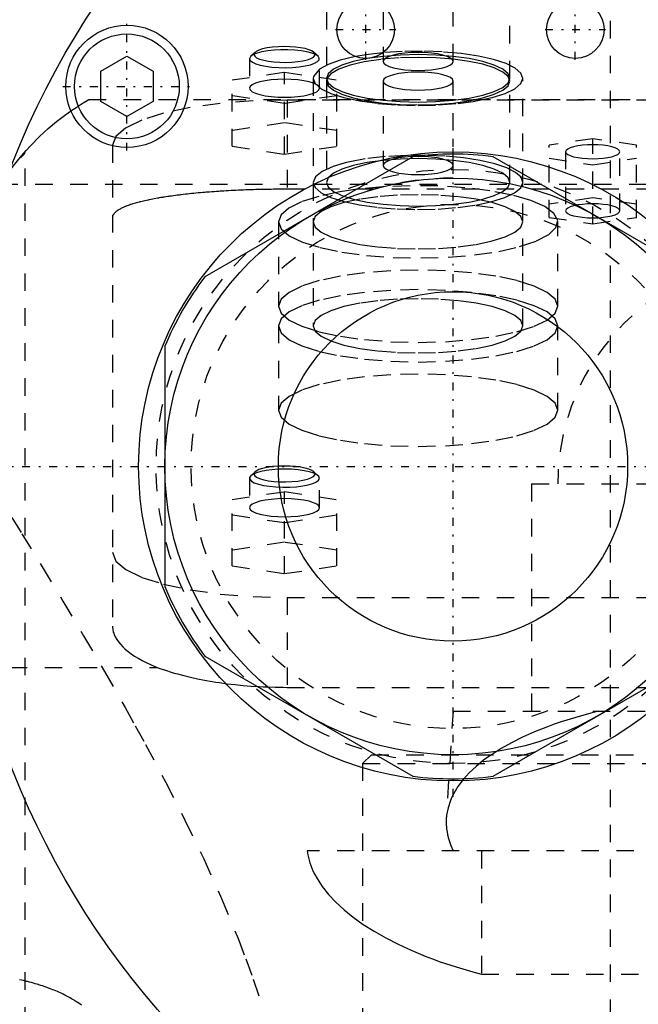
# Model space of a CAD drawing. Extents: x -90 to 90, y -97 to 327.
# Tile 6 of 10: x -44 to -8, y 198 to 255. Entities that reach past the tile are written whole.
import ezdxf

# ---------------------------------------------------------------- set-up
doc = ezdxf.new("R2010")
doc.units = 0
doc.linetypes.add('CENTER', pattern=[1.5, 0.45, -0.5, 0.05, -0.5])
doc.linetypes.add('DASHED', pattern=[2, 1, -1])
for name, color, linetype in [('AM_0', 7, 'CONTINUOUS'), ('AM_3', 7, 'DASHED'), ('AM_7', 7, 'CENTER')]:
    doc.layers.add(name, color=color, linetype=linetype)

msp = doc.modelspace()

# ---------------------------------------------------------------- linework, layer by layer
at = {"layer": 'AM_0', "color": 7, "linetype": 'CONTINUOUS'}
for p, q in [((-39.172, 251.616), (-37.672, 252.482)), ((-37.672, 252.482), (-36.172, 251.616)), ((-39.172, 249.884), (-39.172, 251.616)), ((-36.172, 251.616), (-36.172, 249.884)), ((-37.672, 249.018), (-39.172, 249.884)), ((-36.172, 249.884), (-37.672, 249.018)), ((-21.296, 246.727), (-33.204, 239.852)), ((-4.796, 239.852), (-16.704, 246.727)), ((-35.5, 235.875), (-35.5, 222.125)), ((-33.204, 218.148), (-21.296, 211.273)), ((-16.704, 211.273), (-4.796, 218.148))]:
    msp.add_line(p, q, dxfattribs=at)
for centre, radius in [((0, 229), 47.5), ((-24, 254), 1.65), ((-12, 254), 1.65), ((-37.672, 250.75), 3.5), ((-37.672, 250.75), 3), ((-19, 229), 18), ((-19, 229), 16.5), ((-19, 229), 10)]:
    msp.add_circle(centre, radius, dxfattribs=at)
for start, end in [(82.6199, 97.3801), (142.6199, 157.3801), (202.6199, 217.3801), (262.6199, 277.3801)]:
    msp.add_arc((-19, 229), 17.875, start, end, dxfattribs=at)
at = {"layer": 'AM_3', "color": 6, "linetype": 'DASHED'}
for p, q in [((-10, 296.5), (-10, -37.5)), ((-26.25, 257.006), (-26.25, 251.21)), ((-23, 257.006), (-23, 252.176)), ((-19, 252.176), (-19, 257.006)), ((-15.75, 251.21), (-15.75, 257.006)), ((-30.577, 252.474), (-30.65, 252.335)), ((-30.336, 252.698), (-30.577, 252.474)), ((-26.723, 252.474), (-26.964, 252.698)), ((-30.65, 252.335), (-30.65, 250.645)), ((-26.65, 250.645), (-26.65, 252.335)), ((-31.65, 251.116), (-28.65, 251.564)), ((-28.65, 251.564), (-25.65, 251.116)), ((-28.65, 246.874), (-28.65, 251.564)), ((-26.987, 251.314), (-27, 251.21)), ((-26.654, 251.73), (-26.987, 251.314)), ((-31.65, 247.322), (-31.65, 251.116)), ((-27, 251.21), (-27, 237.047)), ((-26.219, 251.2), (-26.25, 251.053)), ((-26.25, 251.053), (-26.25, 245.258)), ((-25.65, 247.322), (-25.65, 251.116)), ((-23, 251.053), (-23, 246.224)), ((-19, 246.224), (-19, 251.053)), ((-15.75, 245.258), (-15.75, 251.053)), ((-15, 237.047), (-15, 251.21)), ((-28.65, 249.771), (-31.65, 250.219)), ((-25.65, 250.219), (-28.65, 249.771)), ((-39.86, 250), (39.86, 250)), ((-28.5, 249.97), (-28.5, 244.865)), ((28.5, 249.97), (-28.5, 249.97)), ((-28.65, 248.667), (-31.65, 248.218)), ((-25.65, 248.218), (-28.65, 248.667)), ((-38.5, 247.382), (-38.5, 219.865)), ((-11, 247.757), (-13.5, 247.383)), ((-13.5, 243.255), (-13.5, 247.383)), ((-11, 242.882), (-11, 247.757)), ((-8.5, 247.383), (-11, 247.757)), ((-8.5, 243.255), (-8.5, 247.383)), ((-43.5, 77.05), (-43.5, 247.019)), ((-31.65, 247.322), (-28.65, 246.874)), ((-28.65, 246.874), (-25.65, 247.322)), ((-12.55, 247.01), (-12.55, 243.629)), ((-9.45, 243.629), (-9.45, 247.01)), ((-13.5, 246.636), (-11, 246.263)), ((-11, 246.263), (-8.5, 246.636)), ((-44.917, 245.15), (44.917, 245.15)), ((28.5, 244.865), (-28.5, 244.865)), ((-24.482, 244.864), (-25.485, 244.715)), ((-23.018, 245.004), (-24.482, 244.864)), ((-11, 244.376), (-13.5, 244.003)), ((-8.5, 244.003), (-11, 244.376)), ((-29, 243), (-29, 238.171)), ((-13.5, 243.255), (-11, 242.882)), ((-13, 238.171), (-13, 243)), ((-11, 242.882), (-8.5, 243.255)), ((-29, 237.047), (-29, 232.218)), ((-13, 232.218), (-13, 237.047)), ((-30.65, 228.329), (-30.65, 226.639)), ((-30.336, 228.692), (-30.577, 228.468)), ((-26.723, 228.468), (-26.964, 228.692)), ((-26.65, 226.639), (-26.65, 228.329)), ((-14.5, 228), (-14.5, 215)), ((-14.5, 228), (14.5, 228)), ((-31.65, 227.11), (-28.65, 227.559)), ((-31.65, 223.316), (-31.65, 227.11)), ((-28.65, 227.559), (-25.65, 227.11)), ((-28.65, 222.868), (-28.65, 227.559)), ((-25.65, 223.316), (-25.65, 227.11)), ((-28.65, 225.766), (-31.65, 226.214)), ((-25.65, 226.214), (-28.65, 225.766)), ((-28.65, 224.661), (-31.65, 224.213)), ((-25.65, 224.213), (-28.65, 224.661)), ((-31.65, 223.316), (-28.65, 222.868)), ((-28.65, 222.868), (-25.65, 223.316)), ((-28.5, 221.5), (-28.5, 216.359)), ((-28.5, 221.5), (28.5, 221.5)), ((-48.381, 217.5), (-35.934, 217.5)), ((-28.5, 216.359), (28.5, 216.359)), ((-19, 215), (-19.386, 208.83)), ((-19, 215), (19, 215)), ((-23.675, 212.5), (-24.175, 212)), ((-23.675, 212.5), (23.675, 212.5)), ((-24.175, 212), (-24.175, 196.5)), ((-24.175, 212), (24.175, 212)), ((27.357, 207), (-27.357, 207)), ((-17.375, 207), (-17.375, 199.939)), ((-17.375, 199.939), (17.375, 199.939))]:
    msp.add_line(p, q, dxfattribs=at)
for points in [[(-28.65, 253.029), (-28.997, 253.02), (-29.329, 252.994), (-29.635, 252.951), (-29.902, 252.893), (-30.119, 252.822), (-30.279, 252.742), (-30.373, 252.655), (-30.399, 252.566), (-30.357, 252.476), (-30.246, 252.391), (-30.072, 252.312), (-29.842, 252.245), (-29.565, 252.19), (-29.251, 252.151), (-28.914, 252.129), (-28.566, 252.124), (-28.222, 252.137), (-27.894, 252.168), (-27.597, 252.215), (-27.341, 252.276), (-27.137, 252.349), (-26.993, 252.431), (-26.914, 252.519), (-26.905, 252.609), (-26.964, 252.698)], [(-26.964, 252.698), (-27.08, 252.776), (-27.249, 252.848), (-27.467, 252.91), (-27.725, 252.961), (-28.015, 252.998), (-28.327, 253.022), (-28.65, 253.029)], [(-30.65, 252.335), (-30.61, 252.232), (-30.491, 252.133), (-30.298, 252.042), (-30.039, 251.962), (-29.724, 251.898), (-29.366, 251.852), (-28.979, 251.824), (-28.58, 251.818), (-28.182, 251.832), (-27.804, 251.866), (-27.46, 251.919), (-27.163, 251.989), (-26.926, 252.072), (-26.759, 252.167), (-26.667, 252.268), (-26.655, 252.371), (-26.723, 252.474)], [(-26.723, 252.474), (-26.868, 252.57), (-27.084, 252.657), (-27.362, 252.731), (-27.691, 252.789), (-28.059, 252.829), (-28.45, 252.85), (-28.85, 252.85), (-29.241, 252.829), (-29.609, 252.789), (-29.938, 252.731), (-30.216, 252.657), (-30.432, 252.57), (-30.577, 252.474)], [(-24.586, 252.455), (-25.456, 252.25), (-26.154, 252.006), (-26.654, 251.73)], [(-21, 252.569), (-22.024, 252.543), (-23.009, 252.466), (-23.917, 252.34), (-24.712, 252.171), (-25.365, 251.965), (-25.85, 251.73), (-26.149, 251.476), (-26.25, 251.21), (-26.149, 250.945), (-25.85, 250.69), (-25.365, 250.456), (-24.712, 250.25), (-23.917, 250.081), (-23.009, 249.955), (-22.024, 249.878), (-21, 249.852), (-19.976, 249.878), (-18.991, 249.955), (-18.083, 250.081), (-17.288, 250.25), (-16.635, 250.456), (-16.15, 250.69), (-15.851, 250.945), (-15.75, 251.21)], [(-23.022, 252.673), (-23.835, 252.579), (-24.586, 252.455)], [(-15, 251.21), (-15.11, 251.506), (-15.435, 251.791), (-15.963, 252.054), (-16.675, 252.287), (-17.545, 252.48), (-18.542, 252.627), (-19.628, 252.722), (-20.765, 252.762), (-21.91, 252.745), (-23.022, 252.673)], [(-15.75, 251.21), (-15.851, 251.476), (-16.15, 251.73), (-16.635, 251.965), (-17.288, 252.171), (-18.083, 252.34), (-18.991, 252.466), (-19.976, 252.543), (-21, 252.569)], [(-26.25, 251.053), (-26.149, 250.788), (-25.85, 250.533), (-25.365, 250.298), (-24.712, 250.092), (-23.917, 249.923), (-23.009, 249.798), (-22.024, 249.72), (-21, 249.694), (-19.976, 249.72), (-18.991, 249.798), (-18.083, 249.923), (-17.288, 250.092), (-16.635, 250.298), (-16.15, 250.533), (-15.851, 250.788), (-15.75, 251.053), (-15.851, 251.318), (-16.15, 251.573), (-16.635, 251.808), (-17.288, 252.014), (-18.083, 252.183), (-18.991, 252.309), (-19.976, 252.386), (-21, 252.412)], [(-21, 252.412), (-22.089, 252.382), (-23.131, 252.295), (-24.079, 252.154), (-24.894, 251.964), (-25.54, 251.736), (-25.988, 251.477), (-26.219, 251.2)], [(-21, 251.571), (-21.39, 251.561), (-21.765, 251.531), (-22.111, 251.484), (-22.414, 251.419), (-22.663, 251.341), (-22.848, 251.251), (-22.962, 251.154), (-23, 251.053), (-22.962, 250.952), (-22.848, 250.855), (-22.663, 250.766), (-22.414, 250.687), (-22.111, 250.623), (-21.765, 250.575), (-21.39, 250.545), (-21, 250.536), (-20.61, 250.545), (-20.235, 250.575), (-19.889, 250.623), (-19.586, 250.687), (-19.337, 250.766), (-19.152, 250.855), (-19.038, 250.952), (-19, 251.053)], [(-19, 251.053), (-19.038, 251.154), (-19.152, 251.251), (-19.337, 251.341), (-19.586, 251.419), (-19.889, 251.484), (-20.235, 251.531), (-20.61, 251.561), (-21, 251.571)], [(-30.65, 250.645), (-30.612, 250.544), (-30.498, 250.446), (-30.313, 250.357), (-30.064, 250.278), (-29.761, 250.214), (-29.415, 250.166), (-29.04, 250.137), (-28.65, 250.127), (-28.26, 250.137), (-27.885, 250.166), (-27.539, 250.214), (-27.236, 250.278), (-26.987, 250.357), (-26.802, 250.446), (-26.688, 250.544), (-26.65, 250.645), (-26.688, 250.746), (-26.802, 250.843), (-26.987, 250.932), (-27.236, 251.011), (-27.539, 251.075), (-27.885, 251.123), (-28.26, 251.152), (-28.65, 251.162)], [(-28.65, 251.162), (-29.04, 251.152), (-29.415, 251.123), (-29.761, 251.075), (-30.064, 251.011), (-30.313, 250.932), (-30.498, 250.843), (-30.612, 250.746), (-30.65, 250.645)], [(-27, 251.21), (-26.885, 250.907), (-26.543, 250.616), (-25.989, 250.348), (-25.243, 250.112), (-24.333, 249.919), (-23.296, 249.776), (-22.171, 249.687), (-21, 249.658), (-19.829, 249.687), (-18.704, 249.776), (-17.667, 249.919), (-16.757, 250.112), (-16.011, 250.348), (-15.457, 250.616), (-15.115, 250.907), (-15, 251.21)], [(-28.5, 249.97), (-30.451, 249.92), (-32.327, 249.773), (-34.056, 249.534), (-35.571, 249.212), (-36.815, 248.82), (-37.739, 248.372), (-38.308, 247.887), (-38.5, 247.382)], [(-21.671, 246.801), (-22.89, 246.731), (-24.027, 246.598), (-25.033, 246.407), (-25.865, 246.166), (-26.486, 245.886), (-26.87, 245.579), (-27, 245.258)], [(-15.105, 245.547), (-15.415, 245.825), (-15.92, 246.084), (-16.602, 246.314), (-17.438, 246.507), (-18.397, 246.657), (-19.447, 246.758), (-20.551, 246.806), (-21.671, 246.801)], [(-21, 246.616), (-22.024, 246.59), (-23.009, 246.513), (-23.917, 246.387), (-24.712, 246.218), (-25.365, 246.013), (-25.85, 245.778), (-26.149, 245.523), (-26.25, 245.258)], [(-23, 246.224), (-22.962, 246.123), (-22.848, 246.025), (-22.663, 245.936), (-22.414, 245.857), (-22.111, 245.793), (-21.765, 245.745), (-21.39, 245.716), (-21, 245.706), (-20.61, 245.716), (-20.235, 245.745), (-19.889, 245.793), (-19.586, 245.857), (-19.337, 245.936), (-19.152, 246.025), (-19.038, 246.123), (-19, 246.224), (-19.038, 246.325), (-19.152, 246.422), (-19.337, 246.511), (-19.586, 246.59), (-19.889, 246.654), (-20.235, 246.702), (-20.61, 246.731), (-21, 246.741)], [(-21, 246.741), (-21.39, 246.731), (-21.765, 246.702), (-22.111, 246.654), (-22.414, 246.59), (-22.663, 246.511), (-22.848, 246.422), (-22.962, 246.325), (-23, 246.224)], [(-15.75, 245.258), (-15.851, 245.523), (-16.15, 245.778), (-16.635, 246.013), (-17.288, 246.218), (-18.083, 246.387), (-18.991, 246.513), (-19.976, 246.59), (-21, 246.616)], [(-27, 245.258), (-26.885, 244.955), (-26.546, 244.665), (-25.994, 244.397), (-25.252, 244.162), (-24.347, 243.969), (-23.314, 243.825), (-22.192, 243.736), (-21.025, 243.705), (-19.857, 243.733), (-18.733, 243.82), (-17.696, 243.961), (-16.784, 244.153), (-16.034, 244.386), (-15.474, 244.653), (-15.125, 244.943), (-15, 245.245), (-15.105, 245.547)], [(-26.25, 245.258), (-26.149, 244.993), (-25.85, 244.738), (-25.365, 244.503), (-24.712, 244.297), (-23.917, 244.128), (-23.009, 244.002), (-22.024, 243.925), (-21, 243.899), (-19.976, 243.925), (-18.991, 244.002), (-18.083, 244.128), (-17.288, 244.297), (-16.635, 244.503), (-16.15, 244.738), (-15.851, 244.993), (-15.75, 245.258)], [(-29, 243), (-28.843, 242.591), (-28.377, 242.199), (-27.62, 241.838), (-26.603, 241.522), (-25.366, 241.265), (-23.957, 241.076), (-22.432, 240.963), (-20.85, 240.93), (-19.274, 240.978), (-17.766, 241.106), (-16.385, 241.309), (-15.186, 241.578), (-14.216, 241.903), (-13.512, 242.271), (-13.104, 242.668), (-13.006, 243.078), (-13.222, 243.485), (-13.745, 243.873), (-14.553, 244.226), (-15.615, 244.531), (-16.889, 244.776), (-18.324, 244.951), (-19.865, 245.05), (-21.45, 245.067), (-23.018, 245.004)], [(-25.485, 244.715), (-26.685, 244.457), (-27.668, 244.144), (-28.399, 243.788), (-28.848, 243.402), (-29, 243)], [(-21, 244.553), (-22.171, 244.523), (-23.296, 244.435), (-24.333, 244.291), (-25.243, 244.098), (-25.989, 243.863), (-26.543, 243.594), (-26.885, 243.303), (-27, 243), (-26.885, 242.697), (-26.543, 242.406), (-25.989, 242.137), (-25.243, 241.902), (-24.333, 241.709), (-23.296, 241.565), (-22.171, 241.477), (-21, 241.447), (-19.829, 241.477), (-18.704, 241.565), (-17.667, 241.709), (-16.757, 241.902), (-16.011, 242.137), (-15.457, 242.406), (-15.115, 242.697), (-15, 243)], [(-15, 243), (-15.115, 243.303), (-15.457, 243.594), (-16.011, 243.863), (-16.757, 244.098), (-17.667, 244.291), (-18.704, 244.435), (-19.829, 244.523), (-21, 244.553)], [(-21, 238.6), (-22.171, 238.57), (-23.296, 238.482), (-24.333, 238.338), (-25.243, 238.145), (-25.989, 237.91), (-26.543, 237.642), (-26.885, 237.35), (-27, 237.047), (-26.885, 236.744), (-26.543, 236.453), (-25.989, 236.184), (-25.243, 235.949), (-24.333, 235.756), (-23.296, 235.613), (-22.171, 235.524), (-21, 235.494), (-19.829, 235.524), (-18.704, 235.613), (-17.667, 235.756), (-16.757, 235.949), (-16.011, 236.184), (-15.457, 236.453), (-15.115, 236.744), (-15, 237.047)], [(-15, 237.047), (-15.115, 237.35), (-15.457, 237.642), (-16.011, 237.91), (-16.757, 238.145), (-17.667, 238.338), (-18.704, 238.482), (-19.829, 238.57), (-21, 238.6)], [(-30.577, 228.468), (-30.645, 228.367), (-30.634, 228.264), (-30.544, 228.163), (-30.38, 228.069), (-30.146, 227.986), (-29.854, 227.916), (-29.514, 227.863), (-29.14, 227.828), (-28.746, 227.812), (-28.348, 227.818), (-27.963, 227.843), (-27.604, 227.888), (-27.288, 227.95), (-27.025, 228.028), (-26.826, 228.117), (-26.7, 228.215), (-26.651, 228.317), (-26.681, 228.42), (-26.789, 228.519), (-26.971, 228.611), (-27.219, 228.691), (-27.524, 228.757), (-27.874, 228.806), (-28.254, 228.837), (-28.65, 228.847)], [(-28.65, 228.847), (-29.019, 228.838), (-29.376, 228.812), (-29.707, 228.769), (-30.002, 228.711), (-30.251, 228.64), (-30.445, 228.558), (-30.577, 228.468)], [(-28.65, 229.024), (-28.997, 229.015), (-29.329, 228.988), (-29.635, 228.945), (-29.902, 228.887), (-30.119, 228.817), (-30.279, 228.737), (-30.373, 228.65), (-30.399, 228.56), (-30.357, 228.471), (-30.246, 228.385), (-30.072, 228.307), (-29.842, 228.239), (-29.565, 228.185), (-29.251, 228.146), (-28.914, 228.123), (-28.566, 228.118), (-28.222, 228.132), (-27.894, 228.162), (-27.597, 228.209), (-27.341, 228.27), (-27.137, 228.343), (-26.993, 228.426), (-26.914, 228.513), (-26.905, 228.603), (-26.964, 228.692)], [(-26.964, 228.692), (-27.08, 228.771), (-27.249, 228.842), (-27.467, 228.905), (-27.725, 228.955), (-28.015, 228.993), (-28.327, 229.016), (-28.65, 229.024)], [(-38.5, 224.088), (-38.308, 223.583), (-37.739, 223.098), (-36.815, 222.65), (-35.571, 222.258), (-34.056, 221.936), (-32.327, 221.697), (-30.451, 221.55), (-28.5, 221.5)]]:
    msp.add_lwpolyline(points, dxfattribs=at)
for points in [[(-19, 252.176), (-19.038, 252.277), (-19.152, 252.374), (-19.337, 252.464), (-19.586, 252.542), (-19.889, 252.607), (-20.235, 252.655), (-20.61, 252.684), (-21, 252.694), (-21.39, 252.684), (-21.765, 252.655), (-22.111, 252.607), (-22.414, 252.542), (-22.663, 252.464), (-22.848, 252.374), (-22.962, 252.277), (-23, 252.176), (-22.962, 252.075), (-22.848, 251.978), (-22.663, 251.889), (-22.414, 251.81), (-22.111, 251.746), (-21.765, 251.698), (-21.39, 251.669), (-21, 251.659), (-20.61, 251.669), (-20.235, 251.698), (-19.889, 251.746), (-19.586, 251.81), (-19.337, 251.889), (-19.152, 251.978), (-19.038, 252.075)], [(-9.45, 247.01), (-9.48, 247.088), (-9.568, 247.163), (-9.711, 247.233), (-9.904, 247.293), (-10.139, 247.343), (-10.407, 247.38), (-10.698, 247.403), (-11, 247.411), (-11.302, 247.403), (-11.593, 247.38), (-11.861, 247.343), (-12.096, 247.293), (-12.289, 247.233), (-12.432, 247.163), (-12.52, 247.088), (-12.55, 247.01), (-12.52, 246.932), (-12.432, 246.856), (-12.289, 246.787), (-12.096, 246.726), (-11.861, 246.676), (-11.593, 246.639), (-11.302, 246.616), (-11, 246.609), (-10.698, 246.616), (-10.407, 246.639), (-10.139, 246.676), (-9.904, 246.726), (-9.711, 246.787), (-9.568, 246.856), (-9.48, 246.932)], [(-9.45, 243.629), (-9.48, 243.707), (-9.568, 243.783), (-9.711, 243.852), (-9.904, 243.913), (-10.139, 243.963), (-10.407, 244), (-10.698, 244.022), (-11, 244.03), (-11.302, 244.022), (-11.593, 244), (-11.861, 243.963), (-12.096, 243.913), (-12.289, 243.852), (-12.432, 243.783), (-12.52, 243.707), (-12.55, 243.629), (-12.52, 243.551), (-12.432, 243.476), (-12.289, 243.406), (-12.096, 243.345), (-11.861, 243.295), (-11.593, 243.258), (-11.302, 243.236), (-11, 243.228), (-10.698, 243.236), (-10.407, 243.258), (-10.139, 243.295), (-9.904, 243.345), (-9.711, 243.406), (-9.568, 243.476), (-9.48, 243.551)], [(-29, 238.171), (-28.846, 237.767), (-28.391, 237.378), (-27.652, 237.02), (-26.657, 236.707), (-25.445, 236.449), (-24.061, 236.258), (-22.561, 236.14), (-21, 236.1), (-19.439, 236.14), (-17.939, 236.258), (-16.555, 236.449), (-15.343, 236.707), (-14.348, 237.02), (-13.609, 237.378), (-13.154, 237.767), (-13, 238.171), (-13.154, 238.575), (-13.609, 238.963), (-14.348, 239.321), (-15.343, 239.635), (-16.555, 239.892), (-17.939, 240.084), (-19.439, 240.202), (-21, 240.241), (-22.561, 240.202), (-24.061, 240.084), (-25.445, 239.892), (-26.657, 239.635), (-27.652, 239.321), (-28.391, 238.963), (-28.846, 238.575)], [(-13, 237.047), (-13.154, 237.451), (-13.609, 237.84), (-14.348, 238.198), (-15.343, 238.511), (-16.555, 238.769), (-17.939, 238.96), (-19.439, 239.078), (-21, 239.118), (-22.561, 239.078), (-24.061, 238.96), (-25.445, 238.769), (-26.657, 238.511), (-27.652, 238.198), (-28.391, 237.84), (-28.846, 237.451), (-29, 237.047), (-28.846, 236.643), (-28.391, 236.255), (-27.652, 235.897), (-26.657, 235.583), (-25.445, 235.326), (-24.061, 235.134), (-22.561, 235.016), (-21, 234.977), (-19.439, 235.016), (-17.939, 235.134), (-16.555, 235.326), (-15.343, 235.583), (-14.348, 235.897), (-13.609, 236.255), (-13.154, 236.643)], [(-29, 232.218), (-28.846, 231.814), (-28.391, 231.426), (-27.652, 231.068), (-26.657, 230.754), (-25.445, 230.496), (-24.061, 230.305), (-22.561, 230.187), (-21, 230.147), (-19.439, 230.187), (-17.939, 230.305), (-16.555, 230.496), (-15.343, 230.754), (-14.348, 231.068), (-13.609, 231.426), (-13.154, 231.814), (-13, 232.218), (-13.154, 232.622), (-13.609, 233.01), (-14.348, 233.368), (-15.343, 233.682), (-16.555, 233.94), (-17.939, 234.131), (-19.439, 234.249), (-21, 234.288), (-22.561, 234.249), (-24.061, 234.131), (-25.445, 233.94), (-26.657, 233.682), (-27.652, 233.368), (-28.391, 233.01), (-28.846, 232.622)], [(-26.65, 226.639), (-26.688, 226.74), (-26.802, 226.837), (-26.987, 226.927), (-27.236, 227.005), (-27.539, 227.069), (-27.885, 227.117), (-28.26, 227.147), (-28.65, 227.157), (-29.04, 227.147), (-29.415, 227.117), (-29.761, 227.069), (-30.064, 227.005), (-30.313, 226.927), (-30.498, 226.837), (-30.612, 226.74), (-30.65, 226.639), (-30.612, 226.538), (-30.498, 226.441), (-30.313, 226.351), (-30.064, 226.273), (-29.761, 226.209), (-29.415, 226.161), (-29.04, 226.131), (-28.65, 226.121), (-28.26, 226.131), (-27.885, 226.161), (-27.539, 226.209), (-27.236, 226.273), (-26.987, 226.351), (-26.802, 226.441), (-26.688, 226.538)]]:
    msp.add_lwpolyline(points, close=True, dxfattribs=at)
for points in [[(-47, 240, 0), (-46.892, 240.493, 0), (-46.634, 241.447, 0), (-46.323, 242.357, 0), (-46.149, 242.794, 0), (-45.965, 243.22, 0), (-45.566, 244.036, 0), (-45.133, 244.804, 0), (-44.671, 245.521, 0), (-44.188, 246.188, 0), (-43.689, 246.802, 0), (-43.436, 247.09, 0), (-43.183, 247.365, 0), (-42.676, 247.874, 0), (-42.178, 248.331, 0), (-41.698, 248.734, 0), (-41.246, 249.084, 0), (-40.832, 249.381, 0), (-40.644, 249.509, 0), (-40.47, 249.624, 0), (-40.169, 249.814, 0), (-39.943, 249.951, 0), (-39.86, 250, 0)], [(-43.812, 246.656, 0), (-43.795, 246.667, 0), (-43.763, 246.687, 0), (-43.732, 246.708, 0), (-43.717, 246.718, 0), (-43.703, 246.728, 0), (-43.676, 246.749, 0), (-43.651, 246.77, 0), (-43.628, 246.79, 0), (-43.607, 246.81, 0), (-43.588, 246.831, 0), (-43.579, 246.841, 0), (-43.571, 246.851, 0), (-43.555, 246.871, 0), (-43.542, 246.891, 0), (-43.53, 246.911, 0), (-43.521, 246.931, 0), (-43.513, 246.951, 0), (-43.51, 246.961, 0), (-43.507, 246.97, 0), (-43.503, 246.99, 0), (-43.501, 247.009, 0), (-43.5, 247.019, 0)], [(-28.5, 244.865, 0), (-28.57, 244.865, 0), (-28.711, 244.864, 0), (-28.852, 244.864, 0), (-28.922, 244.863, 0), (-28.993, 244.863, 0), (-29.136, 244.862, 0), (-29.278, 244.86, 0), (-29.421, 244.858, 0), (-29.564, 244.856, 0), (-29.708, 244.854, 0), (-29.78, 244.852, 0), (-29.852, 244.851, 0), (-29.995, 244.847, 0), (-30.139, 244.844, 0), (-30.283, 244.84, 0), (-30.427, 244.836, 0), (-30.571, 244.832, 0), (-30.642, 244.829, 0), (-30.714, 244.827, 0), (-30.857, 244.822, 0), (-31.001, 244.816, 0), (-31.072, 244.813, 0), (-31.143, 244.81, 0), (-31.285, 244.804, 0), (-31.427, 244.798, 0), (-31.498, 244.794, 0), (-31.568, 244.791, 0), (-31.709, 244.784, 0), (-31.849, 244.776, 0), (-31.989, 244.768, 0), (-32.127, 244.76, 0), (-32.265, 244.752, 0), (-32.334, 244.747, 0), (-32.402, 244.743, 0), (-32.538, 244.734, 0), (-32.674, 244.724, 0), (-32.808, 244.715, 0), (-32.941, 244.705, 0), (-33.073, 244.694, 0), (-33.139, 244.689, 0), (-33.204, 244.684, 0), (-33.334, 244.673, 0), (-33.463, 244.661, 0), (-33.591, 244.65, 0), (-33.717, 244.638, 0), (-33.842, 244.626, 0), (-33.904, 244.62, 0), (-33.965, 244.614, 0), (-34.087, 244.601, 0), (-34.208, 244.588, 0), (-34.327, 244.575, 0), (-34.444, 244.562, 0), (-34.56, 244.548, 0), (-34.618, 244.541, 0), (-34.675, 244.534, 0), (-34.788, 244.52, 0), (-34.899, 244.506, 0), (-35.008, 244.491, 0), (-35.116, 244.476, 0), (-35.222, 244.461, 0), (-35.274, 244.454, 0), (-35.326, 244.446, 0), (-35.428, 244.431, 0), (-35.528, 244.415, 0), (-35.578, 244.408, 0), (-35.627, 244.4, 0), (-35.724, 244.384, 0), (-35.821, 244.367, 0), (-35.869, 244.359, 0), (-35.917, 244.351, 0), (-36.011, 244.334, 0), (-36.105, 244.317, 0), (-36.197, 244.299, 0), (-36.288, 244.282, 0), (-36.377, 244.263, 0), (-36.422, 244.254, 0), (-36.465, 244.245, 0), (-36.552, 244.226, 0), (-36.637, 244.207, 0), (-36.721, 244.188, 0), (-36.803, 244.169, 0), (-36.884, 244.149, 0), (-36.924, 244.139, 0), (-36.963, 244.129, 0), (-37.04, 244.109, 0), (-37.116, 244.088, 0), (-37.19, 244.068, 0), (-37.262, 244.047, 0), (-37.332, 244.026, 0), (-37.366, 244.015, 0), (-37.4, 244.004, 0), (-37.466, 243.983, 0), (-37.531, 243.961, 0), (-37.594, 243.939, 0), (-37.654, 243.917, 0), (-37.713, 243.894, 0), (-37.741, 243.883, 0), (-37.769, 243.872, 0), (-37.824, 243.849, 0), (-37.876, 243.826, 0), (-37.927, 243.803, 0), (-37.975, 243.78, 0), (-38.021, 243.756, 0), (-38.043, 243.745, 0), (-38.065, 243.733, 0), (-38.107, 243.709, 0), (-38.147, 243.686, 0), (-38.166, 243.674, 0), (-38.185, 243.662, 0), (-38.22, 243.638, 0), (-38.254, 243.614, 0), (-38.27, 243.602, 0), (-38.285, 243.59, 0), (-38.314, 243.566, 0), (-38.341, 243.542, 0), (-38.366, 243.517, 0), (-38.388, 243.493, 0), (-38.409, 243.469, 0), (-38.418, 243.457, 0), (-38.427, 243.444, 0), (-38.444, 243.42, 0), (-38.458, 243.396, 0), (-38.47, 243.371, 0), (-38.48, 243.347, 0), (-38.488, 243.323, 0), (-38.491, 243.311, 0), (-38.494, 243.299, 0), (-38.498, 243.274, 0), (-38.5, 243.25, 0), (-38.5, 243.238, 0)], [(-47.528, 231.394, 0), (-47.006, 230.543, 0), (-45.931, 228.798, 0), (-44.821, 226.999, 0), (-44.254, 226.079, 0), (-43.681, 225.147, 0), (-42.519, 223.247, 0), (-41.34, 221.3, 0), (-40.152, 219.308, 0), (-38.962, 217.275, 0), (-37.778, 215.203, 0), (-37.191, 214.152, 0), (-36.609, 213.092, 0), (-35.462, 210.944, 0), (-34.348, 208.759, 0), (-33.277, 206.538, 0), (-32.26, 204.28, 0), (-31.309, 201.984, 0), (-30.863, 200.822, 0), (-30.438, 199.649, 0), (-29.661, 197.273, 0), (-28.993, 194.853, 0), (-28.705, 193.625, 0)], [(-38.5, 219.865, 0), (-38.498, 219.797, 0), (-38.483, 219.66, 0), (-38.451, 219.521, 0), (-38.429, 219.452, 0), (-38.403, 219.382, 0), (-38.339, 219.241, 0), (-38.258, 219.101, 0), (-38.16, 218.961, 0), (-38.045, 218.821, 0), (-37.914, 218.683, 0), (-37.842, 218.614, 0), (-37.766, 218.546, 0), (-37.603, 218.411, 0), (-37.424, 218.279, 0), (-37.23, 218.149, 0), (-37.022, 218.022, 0), (-36.801, 217.899, 0), (-36.685, 217.839, 0), (-36.567, 217.78, 0), (-36.321, 217.665, 0), (-36.065, 217.554, 0), (-35.934, 217.5, 0)], [(-35.934, 217.5, 0), (-35.78, 217.443, 0), (-35.465, 217.333, 0), (-35.133, 217.228, 0), (-34.961, 217.176, 0), (-34.783, 217.126, 0), (-34.416, 217.029, 0), (-34.033, 216.936, 0), (-33.635, 216.85, 0), (-33.223, 216.769, 0), (-32.799, 216.695, 0), (-32.584, 216.661, 0), (-32.366, 216.628, 0), (-31.923, 216.568, 0), (-31.473, 216.516, 0), (-31.018, 216.47, 0), (-30.559, 216.433, 0), (-30.098, 216.403, 0), (-29.867, 216.391, 0), (-29.637, 216.381, 0), (-29.179, 216.367, 0), (-28.725, 216.36, 0), (-28.5, 216.359, 0)], [(-10.658, 215, 0), (-11.106, 214.885, 0), (-11.975, 214.642, 0), (-12.804, 214.381, 0), (-13.202, 214.244, 0), (-13.589, 214.103, 0), (-14.328, 213.81, 0), (-15.017, 213.504, 0), (-15.654, 213.186, 0), (-16.238, 212.859, 0), (-16.767, 212.525, 0), (-17.012, 212.355, 0), (-17.246, 212.183, 0), (-17.683, 211.827, 0), (-18.075, 211.457, 0), (-18.42, 211.076, 0), (-18.715, 210.684, 0), (-18.958, 210.283, 0), (-19.06, 210.079, 0), (-19.148, 209.874, 0), (-19.284, 209.46, 0), (-19.366, 209.041, 0), (-19.386, 208.83, 0)], [(-19.386, 208.83, 0), (-19.388, 208.779, 0), (-19.392, 208.677, 0), (-19.392, 208.575, 0), (-19.39, 208.524, 0), (-19.388, 208.472, 0), (-19.382, 208.37, 0), (-19.372, 208.268, 0), (-19.359, 208.165, 0), (-19.343, 208.063, 0), (-19.324, 207.961, 0), (-19.314, 207.91, 0), (-19.302, 207.859, 0), (-19.277, 207.757, 0), (-19.248, 207.655, 0), (-19.125, 207.301, 0), (-18.99, 207, 0)], [(-27.357, 207, 0), (-27.32, 206.775, 0), (-27.202, 206.323, 0), (-27.024, 205.867, 0), (-26.912, 205.64, 0), (-26.785, 205.412, 0), (-26.487, 204.958, 0), (-26.129, 204.508, 0), (-25.714, 204.065, 0), (-25.242, 203.63, 0), (-24.717, 203.206, 0), (-24.435, 202.999, 0), (-24.141, 202.795, 0), (-23.517, 202.399, 0), (-22.85, 202.019, 0), (-22.145, 201.658, 0), (-21.398, 201.313, 0), (-20.594, 200.979, 0), (-20.171, 200.817, 0), (-19.736, 200.659, 0), (-18.826, 200.356, 0), (-17.87, 200.073, 0), (-17.375, 199.939, 0)], [(-40.281, 198.172, 0), (-40.346, 198.22, 0), (-40.413, 198.267, 0), (-40.481, 198.314, 0), (-40.551, 198.36, 0), (-40.622, 198.406, 0), (-40.658, 198.428, 0), (-40.694, 198.451, 0), (-40.768, 198.495, 0), (-40.843, 198.539, 0), (-40.919, 198.583, 0), (-40.996, 198.626, 0), (-41.075, 198.668, 0), (-41.114, 198.689, 0), (-41.154, 198.71, 0), (-41.235, 198.751, 0), (-41.317, 198.791, 0), (-41.358, 198.811, 0), (-41.4, 198.831, 0), (-41.484, 198.87, 0), (-41.569, 198.908, 0), (-41.611, 198.927, 0), (-41.654, 198.946, 0), (-41.742, 198.983, 0), (-41.831, 199.02, 0), (-41.922, 199.057, 0), (-42.015, 199.093, 0), (-42.109, 199.129, 0), (-42.157, 199.147, 0), (-42.205, 199.165, 0), (-42.302, 199.2, 0), (-42.402, 199.234, 0), (-42.502, 199.268, 0), (-42.604, 199.301, 0), (-42.708, 199.334, 0), (-42.76, 199.35, 0), (-42.813, 199.366, 0), (-42.919, 199.398, 0), (-43.027, 199.429, 0), (-43.136, 199.459, 0), (-43.247, 199.488, 0), (-43.358, 199.517, 0), (-43.415, 199.532, 0), (-43.471, 199.545, 0), (-43.585, 199.573, 0), (-43.701, 199.6, 0), (-43.817, 199.626, 0)]]:
    msp.add_polyline3d(points, dxfattribs=at)
for radius in [17, 15]:
    msp.add_circle((-19, 229), radius, dxfattribs=at)
for centre, radius, start, end in [((-19, 229), 16.5, 90, 120), ((0, 228), 13, 0, 180)]:
    msp.add_arc(centre, radius, start, end, dxfattribs=at)
at = {"layer": 'AM_7', "color": 4, "linetype": 'CENTER'}
for p, q in [((-24, 252.268), (-24, 255.732)), ((-12, 252.268), (-12, 255.732)), ((-37.672, 247.075), (-37.672, 254.425)), ((-25.733, 254), (-22.267, 254)), ((-13.732, 254), (-10.268, 254)), ((-41.347, 250.75), (-33.997, 250.75)), ((-19, 210.1), (-19, 247.9)), ((-49.875, 229), (49.875, 229))]:
    msp.add_line(p, q, dxfattribs=at)

doc.saveas('drawing.dxf')
